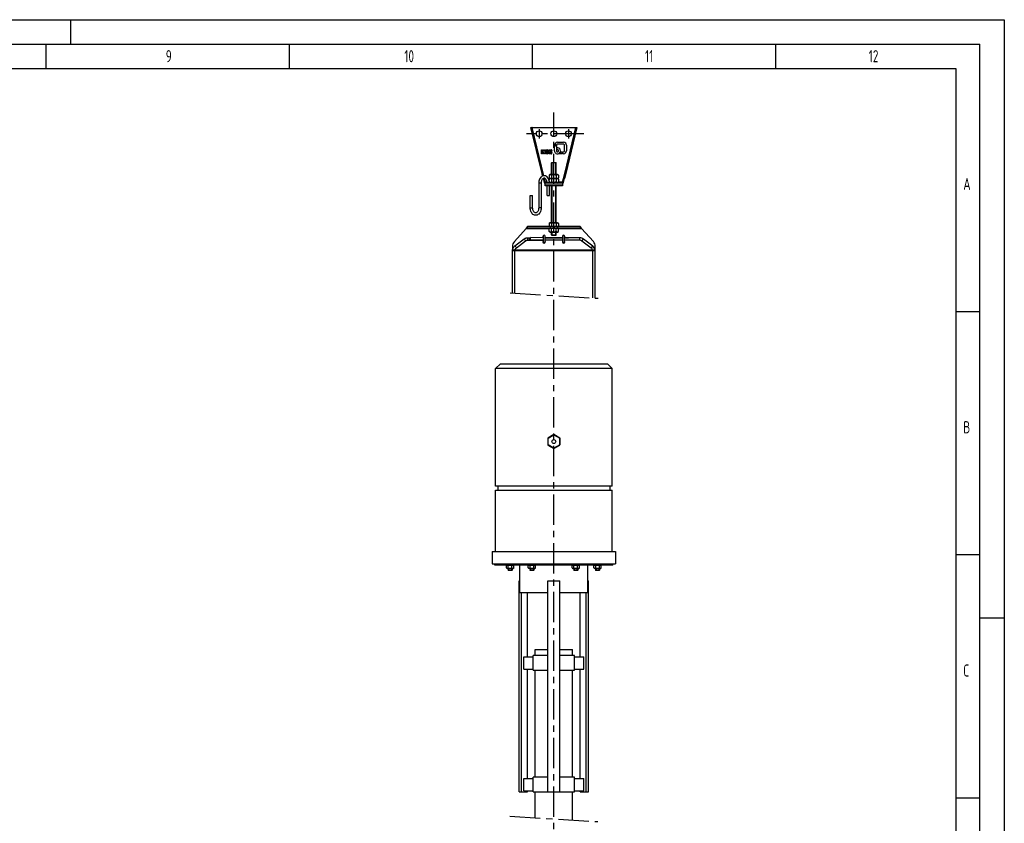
# Model space of a CAD drawing. Header units: millimetres. Extents: x 0 to 5940, y 0 to 4200.
# Tile 58 of 58: x 3915 to 5940, y 2549 to 4200. Entities that reach past the tile are written whole.
import ezdxf

# ---------------------------------------------------------------- set-up
doc = ezdxf.new("R2010")
doc.units = ezdxf.units.MM
doc.header["$LTSCALE"] = 50
doc.linetypes.add('MITTE', pattern=[2, 1.25, -0.25, 0.25, -0.25])
doc.layers.get('0').update_dxf_attribs({"linetype": 'CONTINUOUS'})
for name, color, linetype in [('01-LINIE-025', 1, 'CONTINUOUS'), ('02-LINIE-035', 2, 'CONTINUOUS'), ('05-ACHSE', 1, 'MITTE'), ('KSB-BLATTRAND', 2, 'CONTINUOUS')]:
    doc.layers.add(name, color=color, linetype=linetype)
doc.styles.get("Standard").update_dxf_attribs({"font": 'ISOCP.SHX'})

# ---------------------------------------------------------------- blocks, each defined once
blk = doc.blocks.new('Hubmagnet_01')
at = {"layer": '02-LINIE-035'}
for p, q in [((-110, 1087.5), (-120, 1077.5)), ((120, 1077.5), (-120, 1077.5)), ((-120, 835.5), (-120, 1077.5)), ((-110, 1087.5), (110, 1087.5)), ((110, 1087.5), (120, 1077.5)), ((120, 835.5), (120, 1077.5)), ((0, 941.9), (-12.5, 934.7)), ((-12.5, 934.7), (-12, 934.4)), ((-12.5, 934.7), (-12.5, 920.3)), ((-12, 934.4), (0, 941.4)), ((-12, 920.6), (-12, 934.4)), ((0, 941.4), (0, 941.9)), ((12.5, 934.7), (0, 941.9)), ((0, 941.4), (12, 934.4)), ((12.5, 934.7), (12, 934.4)), ((12, 934.4), (12, 920.6)), ((12.5, 920.3), (12.5, 934.7)), ((-12.5, 920.3), (-12, 920.6)), ((-12.5, 920.3), (0, 913.1)), ((0, 913.6), (-12, 920.6)), ((12, 920.6), (0, 913.6)), ((0, 913.1), (12.5, 920.3)), ((0, 913.1), (0, 913.6)), ((12.5, 920.3), (12, 920.6)), ((120, 835.5), (-120, 835.5)), ((-115, 835.5), (-115, 827.5)), ((115, 835.5), (115, 827.5)), ((-120, 827.5), (120, 827.5)), ((-120, 701.5), (-120, 827.5)), ((120, 701.5), (120, 827.5)), ((-126.5, 701.5), (126.5, 701.5)), ((-126.5, 701.5), (-126.5, 676.5)), ((126.5, 701.5), (126.5, 676.5)), ((-126.5, 676.5), (126.5, 676.5)), ((-121.5, 673.5), (-121.5, 676.5)), ((121.5, 673.5), (-121.5, 673.5)), ((-95.8, 673.5), (-97.5, 672.5)), ((-97.5, 667.7), (-97.5, 672.5)), ((-93.8, 667.7), (-93.8, 672.5)), ((-86.2, 667.7), (-86.2, 672.5)), ((-84.2, 673.5), (-82.5, 672.5)), ((-82.5, 667.7), (-82.5, 672.5)), ((-69.9, 616.5), (-69.9, 673.5)), ((-50.8, 673.5), (-52.5, 672.5)), ((-52.5, 667.7), (-52.5, 672.5)), ((-48.8, 667.7), (-48.8, 672.5)), ((-41.2, 667.7), (-41.2, 672.5)), ((-39.2, 673.5), (-37.5, 672.5)), ((-37.5, 667.7), (-37.5, 672.5)), ((39.2, 673.5), (37.5, 672.5)), ((37.5, 667.7), (37.5, 672.5)), ((41.2, 667.7), (41.2, 672.5)), ((48.8, 667.7), (48.8, 672.5)), ((50.8, 673.5), (52.5, 672.5)), ((52.5, 667.7), (52.5, 672.5)), ((69.8, 616.5), (69.8, 673.5)), ((84.2, 673.5), (82.5, 672.5)), ((82.5, 667.7), (82.5, 672.5)), ((86.2, 667.7), (86.2, 672.5)), ((93.8, 667.7), (93.8, 672.5)), ((95.8, 673.5), (97.5, 672.5)), ((97.5, 667.7), (97.5, 672.5)), ((121.5, 673.5), (121.5, 676.5)), ((-95.8, 666.7), (-97.5, 667.7)), ((-95.8, 666.7), (-84.2, 666.7)), ((-94, 666.7), (-94, 663)), ((-94, 663), (-86, 663)), ((-93.5, 662.5), (-94, 663)), ((-94, 663), (-86, 663)), ((-86.5, 662.5), (-93.5, 662.5)), ((-93.3, 666.7), (-93.3, 663)), ((-86.7, 663), (-86.7, 666.7)), ((-86.5, 662.5), (-86, 663)), ((-86, 666.7), (-86, 663)), ((-84.2, 666.7), (-82.5, 667.7)), ((-50.8, 666.7), (-52.5, 667.7)), ((-50.8, 666.7), (-39.2, 666.7)), ((-49, 666.7), (-49, 663)), ((-49, 663), (-41, 663)), ((-48.5, 662.5), (-49, 663)), ((-49, 663), (-41, 663)), ((-41.5, 662.5), (-48.5, 662.5)), ((-48.3, 666.7), (-48.3, 663)), ((-41.7, 663), (-41.7, 666.7)), ((-41.5, 662.5), (-41, 663)), ((-41, 666.7), (-41, 663)), ((-39.2, 666.7), (-37.5, 667.7)), ((39.2, 666.7), (37.5, 667.7)), ((39.2, 666.7), (50.8, 666.7)), ((41, 666.7), (41, 663)), ((41, 663), (49, 663)), ((41.5, 662.5), (41, 663)), ((41, 663), (49, 663)), ((48.5, 662.5), (41.5, 662.5)), ((41.7, 666.7), (41.7, 663)), ((48.3, 663), (48.3, 666.7)), ((48.5, 662.5), (49, 663)), ((49, 666.7), (49, 663)), ((50.8, 666.7), (52.5, 667.7)), ((84.2, 666.7), (82.5, 667.7)), ((84.2, 666.7), (95.8, 666.7)), ((86, 666.7), (86, 663)), ((86, 663), (94, 663)), ((86.5, 662.5), (86, 663)), ((86, 663), (94, 663)), ((93.5, 662.5), (86.5, 662.5)), ((86.7, 666.7), (86.7, 663)), ((93.3, 663), (93.3, 666.7)), ((93.5, 662.5), (94, 663)), ((94, 666.7), (94, 663)), ((95.8, 666.7), (97.5, 667.7)), ((-71.1, 641.5), (-69.9, 641.5)), ((-71.1, 207.5), (-71.1, 641.5)), ((-12.5, 207.5), (-12.5, 641.5)), ((-12.5, 641.5), (12.5, 641.5)), ((12.5, 207.5), (12.5, 641.5)), ((69.8, 641.5), (71.1, 641.5)), ((71.1, 207.5), (71.1, 641.5)), ((-12.5, 616.5), (-69.9, 616.5)), ((-66.7, 207.5), (-66.7, 616.5)), ((-54.2, 485), (-54.2, 616.5)), ((69.8, 616.5), (12.5, 616.5)), ((54.2, 485), (54.2, 616.5)), ((66.7, 207.5), (66.7, 616.5)), ((-12.5, 487.5), (-42.5, 487.5)), ((-42.5, 457.5), (-42.5, 487.5)), ((-38.1, 500), (-12.5, 500)), ((-38.1, 487.5), (-38.1, 500)), ((12.5, 500), (38.1, 500)), ((42.5, 487.5), (12.5, 487.5)), ((38.1, 487.5), (38.1, 500)), ((42.5, 457.5), (42.5, 487.5)), ((-61.7, 460), (-61.7, 485)), ((-61.7, 485), (-42.5, 485)), ((42.5, 485), (61.7, 485)), ((61.7, 460), (61.7, 485)), ((-61.7, 460), (-42.5, 460)), ((-54.2, 235), (-54.2, 460)), ((-42.5, 457.5), (-12.5, 457.5)), ((-38.1, 237.5), (-38.1, 457.5)), ((12.5, 457.5), (42.5, 457.5)), ((38.1, 237.5), (38.1, 457.5)), ((42.5, 460), (61.7, 460)), ((54.2, 235), (54.2, 460)), ((-61.7, 210), (-61.7, 235)), ((-61.7, 235), (-42.5, 235)), ((-12.5, 237.5), (-42.5, 237.5)), ((-42.5, 207.5), (-42.5, 237.5)), ((42.5, 237.5), (12.5, 237.5)), ((42.5, 207.5), (42.5, 237.5)), ((42.5, 235), (61.7, 235)), ((61.7, 210), (61.7, 235)), ((-71.1, 207.5), (-66.7, 207.5)), ((-66.7, 207.5), (-54.2, 207.5)), ((-61.7, 210), (-42.5, 210)), ((-54.2, 207.5), (-54.2, 210)), ((-42.5, 207.5), (-12.5, 207.5)), ((-38.1, 154.3), (-38.1, 207.5)), ((-12.5, 207.5), (12.5, 207.5)), ((12.5, 207.5), (42.5, 207.5)), ((38.1, 149.7), (38.1, 207.5)), ((42.5, 210), (61.7, 210)), ((54.2, 207.5), (54.2, 210)), ((54.2, 207.5), (66.7, 207.5)), ((66.7, 207.5), (71.1, 207.5))]:
    blk.add_line(p, q, dxfattribs=at)
blk.add_circle((0, 927.5), 4, dxfattribs=at)
for points in [[(-93.8, 672.5), (-95.6, 673.6), (-97.5, 672.5)], [(-86.2, 672.5), (-90, 673.6), (-93.8, 672.5)], [(-82.5, 672.5), (-84.4, 673.6), (-86.2, 672.5)], [(-48.8, 672.5), (-50.6, 673.6), (-52.5, 672.5)], [(-41.2, 672.5), (-45, 673.6), (-48.8, 672.5)], [(-37.5, 672.5), (-39.4, 673.6), (-41.2, 672.5)], [(41.2, 672.5), (39.4, 673.6), (37.5, 672.5)], [(48.8, 672.5), (45, 673.6), (41.2, 672.5)], [(52.5, 672.5), (50.6, 673.6), (48.8, 672.5)], [(86.2, 672.5), (84.4, 673.6), (82.5, 672.5)], [(93.8, 672.5), (90, 673.6), (86.2, 672.5)], [(97.5, 672.5), (95.6, 673.6), (93.8, 672.5)], [(-97.5, 667.7), (-95.6, 666.6), (-93.8, 667.7)], [(-93.8, 667.7), (-90, 666.6), (-86.2, 667.7)], [(-86.2, 667.7), (-84.4, 666.6), (-82.5, 667.7)], [(-52.5, 667.7), (-50.6, 666.6), (-48.8, 667.7)], [(-48.8, 667.7), (-45, 666.6), (-41.2, 667.7)], [(-41.2, 667.7), (-39.4, 666.6), (-37.5, 667.7)], [(37.5, 667.7), (39.4, 666.6), (41.2, 667.7)], [(41.2, 667.7), (45, 666.6), (48.8, 667.7)], [(48.8, 667.7), (50.6, 666.6), (52.5, 667.7)], [(82.5, 667.7), (84.4, 666.6), (86.2, 667.7)], [(86.2, 667.7), (90, 666.6), (93.8, 667.7)], [(93.8, 667.7), (95.6, 666.6), (97.5, 667.7)]]:
    blk.add_rational_spline(points, [1, 1.15470053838, 1], degree=2, dxfattribs=at)
blk = doc.blocks.new('Rahmen_A2')
at = {"color": 1, "ltscale": 150}
for p, q in [((0, 420), (594, 420)), ((594, 420), (594, 0)), ((10, 410), (584, 410)), ((584, 410), (584, 5))]:
    blk.add_line(p, q, dxfattribs=at)
at = {"layer": 'KSB-BLATTRAND'}
for p, q in [((402, 420), (402, 415)), ((5, 415), (589, 415)), ((397, 410), (397, 415)), ((447, 410), (447, 415)), ((497, 410), (497, 415)), ((547, 410), (547, 415)), ((589, 5), (589, 415)), ((589, 360), (584, 360)), ((589, 310), (584, 310)), ((594, 297), (589, 297)), ((589, 260), (584, 260))]:
    blk.add_line(p, q, dxfattribs=at)
at = {"layer": 'KSB-BLATTRAND', "width": 0.75}
for s, p in [('9', (421.5625, 411.25)), ('10', (470.625, 411.25)), ('11', (520.125, 411.25)), ('12', (566.125, 411.25)), ('A', (585.5625, 385)), ('B', (585.5625, 335)), ('C', (585.5625, 285))]:
    blk.add_text(s, height=2.5, dxfattribs=at).set_placement(p)

msp = doc.modelspace()

# ---------------------------------------------------------------- linework, layer by layer
at = {"layer": '02-LINIE-035'}
for p, q in [((4989.4, 3883.7), (4966.2, 3978.7)), ((4966.2, 3978.7), (4968.3, 3978.7)), ((4968.8, 3978.7), (4968.3, 3978.7)), ((4968.3, 3978.7), (4991.4, 3883.7)), ((4993, 3879.2), (4968.8, 3978.7)), ((4968.8, 3978.7), (5058.7, 3978.7)), ((5058.7, 3978.7), (5031.3, 3866.2)), ((5036.1, 3883.7), (5059.2, 3978.7)), ((5061.2, 3978.7), (5038.1, 3883.7)), ((5059.2, 3978.7), (5058.7, 3978.7)), ((5059.2, 3978.7), (5061.2, 3978.7)), ((5021.2, 3948.4), (5033.6, 3948.4)), ((4988.2, 3924.5), (4988.2, 3932.6)), ((4988.2, 3932.6), (4990.2, 3932.6)), ((4990.2, 3932.6), (4990.2, 3928.8)), ((4990.2, 3928.8), (4992.1, 3932.6)), ((4992.1, 3924.5), (4990.2, 3928.3)), ((4990.2, 3928.3), (4990.2, 3924.5)), ((4992.1, 3932.6), (4994.3, 3932.6)), ((4994.3, 3932.6), (4992.2, 3928.5)), ((4992.2, 3928.5), (4994.3, 3924.5)), ((4995.8, 3929.6), (4995.8, 3931)), ((4999.6, 3927.6), (4997.1, 3928)), ((4997.4, 3932.6), (5000.3, 3932.6)), ((4997.7, 3930.4), (4997.7, 3929.9)), ((4998.1, 3929.5), (5000.6, 3929)), ((4999.5, 3930.9), (4998.2, 3930.9)), ((4999.9, 3930.2), (4999.9, 3930.4)), ((5001.9, 3930.2), (4999.9, 3930.2)), ((5001.9, 3931), (5001.9, 3930.2)), ((5003.6, 3924.5), (5003.6, 3932.6)), ((5003.6, 3932.6), (5008.2, 3932.6)), ((5005.5, 3931.1), (5007.6, 3931.1)), ((5005.5, 3929.3), (5005.5, 3931.1)), ((5007.6, 3929.3), (5005.5, 3929.3)), ((5007.9, 3930.8), (5007.9, 3929.6)), ((5009.8, 3931), (5009.8, 3930.1)), ((5017, 3942.7), (5015, 3940.7)), ((5015, 3940.7), (5015, 3942.1)), ((5015, 3939.4), (5017, 3941.4)), ((5015, 3930.7), (5015, 3939.4)), ((5019, 3940.7), (5017, 3942.7)), ((5017, 3941.4), (5019, 3939.4)), ((5019, 3942.1), (5019, 3940.7)), ((5019, 3939.4), (5019, 3930.7)), ((5019.8, 3932.4), (5019.8, 3936.8)), ((5033.6, 3944.4), (5021.2, 3944.4)), ((5027.9, 3928.5), (5030.4, 3928.5)), ((5030.4, 3928.5), (5030.4, 3924.5)), ((5031.3, 3924.5), (5031.3, 3928.5)), ((5031.3, 3928.5), (5033.6, 3928.5)), ((5035.8, 3930.7), (5035.8, 3942.1)), ((5039.8, 3942.1), (5039.8, 3930.7)), ((4990.2, 3924.5), (4988.2, 3924.5)), ((4994.3, 3924.5), (4992.1, 3924.5)), ((4995.8, 3926.1), (4995.8, 3926.9)), ((4995.8, 3926.9), (4997.7, 3926.9)), ((5000.3, 3924.5), (4997.4, 3924.5)), ((4997.7, 3926.9), (4997.7, 3926.7)), ((4998.2, 3926.2), (4999.5, 3926.2)), ((4999.9, 3926.7), (4999.9, 3927.2)), ((5001.9, 3927.5), (5001.9, 3926.1)), ((5008.2, 3924.5), (5003.6, 3924.5)), ((5005.5, 3926), (5005.5, 3927.8)), ((5005.5, 3927.8), (5007.6, 3927.8)), ((5007.6, 3926), (5005.5, 3926)), ((5007.9, 3927.5), (5007.9, 3926.3)), ((5009.8, 3927), (5009.8, 3926.1)), ((5030.4, 3924.5), (5024.6, 3924.5)), ((5033.6, 3924.5), (5031.3, 3924.5)), ((5009.7, 3906.7), (5008.7, 3905.7)), ((5018.7, 3905.7), (5008.7, 3905.7)), ((5008.7, 3881.7), (5008.7, 3905.7)), ((5009.6, 3905.7), (5009.6, 3881.7)), ((5009.7, 3906.7), (5017.7, 3906.7)), ((5017.7, 3906.7), (5018.7, 3905.7)), ((5017.8, 3881.7), (5017.8, 3905.7)), ((5018.7, 3881.7), (5018.7, 3905.7)), ((4990.6, 3878.7), (4989.4, 3883.7)), ((4991.4, 3883.7), (4989.4, 3883.7)), ((4991.4, 3883.7), (4992.5, 3879.2)), ((4991.8, 3873.7), (4993.9, 3865.2)), ((4991.8, 3873.7), (4991.8, 3873.7)), ((4993.9, 3873.7), (4991.8, 3873.7)), ((4993.7, 3874.3), (4993.9, 3873.7)), ((4993.9, 3873.7), (4995.7, 3866.1)), ((4996.2, 3866.2), (4994.2, 3874.2)), ((5006.1, 3881.7), (5003.9, 3880.4)), ((5003.9, 3880.4), (5003.9, 3874.9)), ((5006.1, 3873.7), (5003.9, 3874.9)), ((5006.1, 3873.7), (5003.9, 3872.4)), ((5003.9, 3872.4), (5003.9, 3870.5)), ((5021.4, 3881.7), (5006.1, 3881.7)), ((5021.4, 3873.7), (5006.1, 3873.7)), ((5008.8, 3880.4), (5008.8, 3874.9)), ((5008.8, 3872.4), (5008.8, 3866.9)), ((5018.7, 3880.4), (5018.7, 3874.9)), ((5018.7, 3872.4), (5018.7, 3866.9)), ((5021.4, 3881.7), (5023.6, 3880.4)), ((5021.4, 3873.7), (5023.6, 3874.9)), ((5021.4, 3873.7), (5023.6, 3872.4)), ((5023.6, 3880.4), (5023.6, 3874.9)), ((5023.6, 3872.4), (5023.6, 3866.9)), ((5031.8, 3866.1), (5033.6, 3873.7)), ((5033.6, 3873.7), (5036.1, 3883.7)), ((5033.6, 3865.2), (5035.7, 3873.7)), ((5035.7, 3873.7), (5033.6, 3873.7)), ((5038.1, 3883.7), (5035.7, 3873.7)), ((5038.1, 3883.7), (5036.1, 3883.7)), ((4987.5, 3864.1), (4982.5, 3864.1)), ((4982.5, 3864.1), (4982.5, 3813.3)), ((4987.5, 3864.1), (4987.5, 3813.3)), ((4996.2, 3866.2), (4995.7, 3866.1)), ((4995.8, 3863.7), (4996.2, 3863.7)), ((4999.8, 3866.2), (4996.2, 3866.2)), ((4996.2, 3865.7), (4996.2, 3866.2)), ((4996.2, 3865.7), (4996.2, 3865.7)), ((5031.2, 3865.7), (4996.2, 3865.7)), ((4996.2, 3862.7), (4996.2, 3865.7)), ((4996.2, 3862.7), (5031.2, 3862.7)), ((4996.2, 3858.7), (4996.2, 3862.7)), ((5031.2, 3858.7), (4996.2, 3858.7)), ((4999.9, 3838.7), (4999.9, 3858.7)), ((5006.1, 3865.7), (5004.8, 3866.4)), ((5005.2, 3866.2), (5004.8, 3866.2)), ((5004.9, 3838.7), (5004.9, 3858.7)), ((5008.7, 3782.7), (5008.7, 3858.7)), ((5009.6, 3858.7), (5009.6, 3782.7)), ((5017.8, 3782.7), (5017.8, 3858.7)), ((5018.7, 3782.7), (5018.7, 3858.7)), ((5021.4, 3865.7), (5023.6, 3866.9)), ((5031.3, 3866.2), (5022.3, 3866.2)), ((5031.3, 3865.7), (5031.2, 3865.7)), ((5031.2, 3865.7), (5031.2, 3862.7)), ((5031.2, 3863.7), (5031.7, 3863.7)), ((5031.2, 3862.7), (5031.2, 3858.7)), ((5031.8, 3866.1), (5031.3, 3866.2)), ((5031.3, 3866.2), (5031.3, 3865.7)), ((4965.1, 3838.7), (4970.1, 3838.7)), ((4965.1, 3813.3), (4965.1, 3838.7)), ((4970.1, 3813.3), (4970.1, 3838.7)), ((4999.9, 3838.7), (5004.9, 3838.7)), ((4965.1, 3813.3), (4970.1, 3813.3)), ((4987.5, 3813.3), (4982.5, 3813.3)), ((4956.6, 3771.1), (4932.5, 3743.9)), ((4957.1, 3771.7), (4956.6, 3771.1)), ((4956.6, 3771.1), (5005.1, 3771.1)), ((4959.7, 3774.7), (4957.1, 3771.7)), ((5070.4, 3771.7), (4957.1, 3771.7)), ((5067.7, 3774.7), (4959.7, 3774.7)), ((5006.1, 3782.7), (5003.9, 3781.4)), ((5003.9, 3781.4), (5003.9, 3775.9)), ((5006.1, 3774.7), (5003.9, 3775.9)), ((5006.1, 3771.7), (5003.9, 3770.4)), ((5003.9, 3764.9), (5003.9, 3770.4)), ((5021.4, 3782.7), (5006.1, 3782.7)), ((5008.8, 3781.4), (5008.8, 3775.9)), ((5008.8, 3764.9), (5008.8, 3770.4)), ((5018.7, 3781.4), (5018.7, 3775.9)), ((5018.7, 3764.9), (5018.7, 3770.4)), ((5021.4, 3782.7), (5023.6, 3781.4)), ((5021.4, 3774.7), (5023.6, 3775.9)), ((5021.4, 3771.7), (5023.6, 3770.4)), ((5022.4, 3771.1), (5070.9, 3771.1)), ((5023.6, 3781.4), (5023.6, 3775.9)), ((5023.6, 3764.9), (5023.6, 3770.4)), ((5070.4, 3771.7), (5067.7, 3774.7)), ((5070.9, 3771.1), (5070.4, 3771.7)), ((5095, 3743.9), (5070.9, 3771.1)), ((4933.7, 3735.1), (4952.5, 3749.5)), ((4960, 3752), (4963.7, 3752)), ((4960, 3747), (4963.7, 3747)), ((4960, 3747), (4963.7, 3747)), ((4963.7, 3747), (4963.7, 3752)), ((4963.7, 3752), (4966, 3752)), ((4963.7, 3747), (4991.7, 3747)), ((4966, 3747.2), (4966, 3752.2)), ((4991.7, 3752), (4966, 3752.2)), ((4991.7, 3747), (4966, 3747.2)), ((4991.7, 3755), (4991.7, 3744.1)), ((4995.7, 3744.1), (4995.7, 3755)), ((5031.7, 3751.8), (4995.7, 3752)), ((4995.7, 3752), (5031.7, 3752)), ((5031.7, 3746.8), (4995.7, 3747)), ((5006.1, 3763.7), (5003.9, 3764.9)), ((5006.1, 3763.7), (5021.4, 3763.7)), ((5008.7, 3757.7), (5008.7, 3763.7)), ((5008.7, 3757.7), (5018.7, 3757.7)), ((5009.7, 3756.7), (5008.7, 3757.7)), ((5009.6, 3763.7), (5009.6, 3757.7)), ((5017.7, 3756.7), (5009.7, 3756.7)), ((5017.7, 3756.7), (5018.7, 3757.7)), ((5017.8, 3757.7), (5017.8, 3763.7)), ((5018.7, 3757.7), (5018.7, 3763.7)), ((5021.4, 3763.7), (5023.6, 3764.9)), ((5031.7, 3755), (5031.7, 3744.1)), ((5035.7, 3744.1), (5035.7, 3755)), ((5035.7, 3752), (5043.7, 3752)), ((5067.1, 3751.7), (5035.7, 3751.8)), ((5067.1, 3746.7), (5035.7, 3746.8)), ((5043.7, 3752), (5043.7, 3751.8)), ((5067.1, 3746.7), (5067.1, 3751.7)), ((5071.6, 3745.2), (5074.6, 3749.2)), ((5093.7, 3734.8), (5074.6, 3749.2)), ((4928.7, 3734), (4928.7, 3726.7)), ((5098.7, 3726.7), (4928.7, 3726.7)), ((4928.7, 3724.7), (4928.7, 3726.7)), ((4936.7, 3731.2), (4955.6, 3745.5)), ((4991.7, 3744.1), (4991.7, 3742.8)), ((4995.7, 3744.1), (4995.7, 3742.8)), ((5031.7, 3744.1), (5031.7, 3742.8)), ((5035.7, 3744.1), (5035.7, 3742.8)), ((5090.7, 3730.8), (5071.6, 3745.2)), ((5090.7, 3730.8), (5093.7, 3734.8)), ((5098.7, 3726.7), (5098.7, 3734)), ((5098.7, 3724.7), (5098.7, 3726.7)), ((5098.7, 3724.7), (4928.7, 3724.7)), ((4928.7, 3638.3), (4928.7, 3724.7)), ((4933.7, 3638), (4933.7, 3724.7)), ((5093.7, 3628.2), (5093.7, 3724.7)), ((5098.7, 3627.9), (5098.7, 3724.7))]:
    msp.add_line(p, q, dxfattribs=at)
for centre in [(4983.7, 3965.7), (5013.7, 3965.7), (5043.7, 3965.7)]:
    msp.add_circle(centre, 6, dxfattribs=at)
for centre, radius, start, end in [((5021.2, 3942.1), 6.24, 90, 180), ((5033.6, 3942.1), 6.24, 359.5758, 90), ((4997.4, 3931), 1.58, 90, 180), ((4997.4, 3929.6), 1.58, 180, 260.3547), ((4998.2, 3930.4), 0.451, 90, 180), ((4998.2, 3929.9), 0.451, 180, 260.3547), ((4999.5, 3930.4), 0.451, 0, 90), ((5000.3, 3931), 1.58, 0, 90), ((5000.3, 3927.5), 1.58, 0, 80.3547), ((5007.6, 3930.8), 0.29, 358.3665, 89.9126), ((5007.6, 3929.5), 0.29, 269.6541, 0.9929), ((5008.2, 3931), 1.58, 0.0089, 90.4428), ((5008.2, 3930.1), 1.58, 270.0167, 0.0089), ((5008.2, 3927), 1.58, 0.0089, 90.0012), ((5021.2, 3930.7), 6.24, 180, 300.5163), ((5021.2, 3942.1), 2.23, 90, 180.5309), ((5021.2, 3930.7), 2.23, 179.0169, 128.2882), ((5021.2, 3930.7), 6.24, 300.5179, 102.7858), ((5021.2, 3930.7), 7.1, 298.4046, 341.691), ((5033.6, 3942.1), 2.23, 359.9981, 90), ((5033.6, 3930.7), 6.24, 269.853, 0.2492), ((5033.6, 3930.7), 2.23, 270, 0.7121), ((4997.4, 3926.1), 1.58, 180, 270), ((4998.2, 3926.7), 0.451, 180, 270), ((4999.5, 3926.7), 0.451, 270, 0), ((4999.5, 3927.2), 0.451, 0, 80.3547), ((5000.3, 3926.1), 1.58, 270, 0), ((5007.6, 3927.5), 0.29, 358.3662, 89.9131), ((5007.6, 3926.3), 0.29, 269.9948, 0.9929), ((5008.2, 3926.1), 1.58, 270, 0.0089), ((4995.8, 3865.7), 2, 193.6778, 270), ((4996.2, 3866.2), 0.5, 193.6778, 270), ((5031.3, 3866.2), 0.5, 270, 346.3222), ((5031.7, 3865.7), 2, 270, 346.3222), ((4993.7, 3755), 2, 0, 180), ((5033.7, 3755), 2, 0, 180), ((5067.1, 3739.2), 12.5, 53.1093, 89.9417), ((5067.1, 3739.2), 7.5, 53.1093, 90.0971), ((4943.7, 3734), 15, 138.4682, 180), ((5086.2, 3724.8), 7.5, 14.6778, 53.1093), ((5086.2, 3724.8), 12.5, 8.7446, 53.1093), ((5083.7, 3734), 15, 0, 41.5318)]:
    msp.add_arc(centre, radius, start, end, dxfattribs=at)
for centre, major_axis, ratio, start_param, end_param in [((4954, 3747.5), (-1.52, 1.99), 0.140528, 3.141593, 6.283185), ((4960, 3749.5), (0, 2.5), 0.175708, 3.141593, 6.283185), ((4993.7, 3754.1), (-2.5, 0), 0.99195, -0.738916, 0.643501), ((4993.7, 3753.7), (2.5, 0), 0.99195, 2.490164, 3.064922), ((4993.7, 3754.1), (2.5, 0), 0.99195, -0.643501, 0.738916), ((4993.7, 3753.7), (-2.5, 0), 0.99195, 3.218263, 3.793021), ((5033.7, 3754.1), (2.5, 0), 0.99195, 2.402677, 3.785094), ((5033.7, 3753.7), (-2.5, 0), 0.99195, -0.651428, -0.076671), ((5033.7, 3754.1), (2.5, 0), 0.99195, -0.643501, 0.738916), ((5033.7, 3753.7), (-2.5, 0), 0.99195, 3.218263, 3.793021), ((4935.2, 3733.2), (-1.52, 1.99), 0.140528, 3.141593, 6.283185), ((4993.7, 3743.2), (-2.5, 0), 0.99195, -0.643501, 3.785094), ((4993.7, 3742.8), (2.5, 0), 0.99195, 2.498092, 3.064922), ((4993.7, 3744.1), (2, 0), 0.99195, 3.141593, 6.283185), ((4993.7, 3742.8), (2, 0), 0.99195, 3.141593, 6.283185), ((4993.7, 3742.8), (-2.5, 0), 0.99195, 3.218263, 3.785094), ((5033.7, 3743.2), (-2.5, 0), 0.99195, -0.643501, 3.785094), ((5033.7, 3742.8), (2.5, 0), 0.99195, 2.498092, 3.064922), ((5033.7, 3744.1), (2, 0), 0.99195, 3.141593, 6.283185), ((5033.7, 3742.8), (2, 0), 0.99195, 3.141593, 6.283185), ((5033.7, 3742.8), (2.5, 0), 0.99195, 0.076671, 0.643501)]:
    msp.add_ellipse(centre, major_axis=major_axis, ratio=ratio, start_param=start_param, end_param=end_param, dxfattribs=at)
for points, knots in [([(5004.9, 3865.7), (5004.8, 3866.8), (5004.6, 3867.9), (5004, 3870.5), (5003.4, 3872), (5001.9, 3874.6), (5001, 3875.8), (4999, 3877.7), (4997.8, 3878.4), (4995.4, 3879.2), (4994.3, 3879.3), (4992, 3879.2), (4990.9, 3878.9), (4988.7, 3877.8), (4987.7, 3877), (4985.9, 3875.1), (4985.1, 3873.9), (4983.7, 3871.2), (4983.2, 3869.7), (4982.7, 3866.8), (4982.5, 3865.4), (4982.5, 3864.1)], [4.823573, 4.823573, 4.823573, 4.823573, 5.05322, 5.05322, 5.39433, 5.39433, 5.732334, 5.732334, 6.050717, 6.050717, 6.336007, 6.336007, 6.61071, 6.61071, 6.90543, 6.90543, 7.229995, 7.229995, 7.569243, 7.569243, 7.853982, 7.853982, 7.853982, 7.853982]), ([(4999.9, 3865.7), (4999.8, 3866.2), (4999.7, 3866.7), (4999.4, 3868.3), (4999.1, 3869.2), (4998.3, 3870.9), (4997.9, 3871.7), (4996.9, 3872.9), (4996.3, 3873.4), (4995.2, 3874), (4994.6, 3874.2), (4993.3, 3874.3), (4992.5, 3874.2), (4991.1, 3873.3), (4990.5, 3872.8), (4989.4, 3871.4), (4989, 3870.6), (4988.2, 3868.9), (4988, 3867.9), (4987.6, 3866), (4987.5, 3865), (4987.5, 3864.1)], [4.858688, 4.858688, 4.858688, 4.858688, 5.007194, 5.007194, 5.300937, 5.300937, 5.592986, 5.592986, 5.890057, 5.890057, 6.224547, 6.224547, 6.674558, 6.674558, 7.009467, 7.009467, 7.304992, 7.304992, 7.597142, 7.597142, 7.853982, 7.853982, 7.853982, 7.853982]), ([(4987.5, 3813.3), (4987.5, 3811.6), (4987.3, 3810), (4986.6, 3806.9), (4986, 3805.4), (4984.5, 3802.7), (4983.6, 3801.6), (4981.5, 3799.7), (4980.4, 3799), (4978, 3798.2), (4976.8, 3798), (4974.5, 3798.2), (4973.4, 3798.5), (4971.3, 3799.6), (4970.3, 3800.3), (4968.5, 3802.2), (4967.7, 3803.4), (4966.3, 3806.1), (4965.8, 3807.6), (4965.2, 3810.5), (4965.1, 3811.9), (4965.1, 3813.3)], [1.570796, 1.570796, 1.570796, 1.570796, 1.911627, 1.911627, 2.252737, 2.252737, 2.590741, 2.590741, 2.909124, 2.909124, 3.194414, 3.194414, 3.469117, 3.469117, 3.763837, 3.763837, 4.088402, 4.088402, 4.42765, 4.42765, 4.712389, 4.712389, 4.712389, 4.712389]), ([(4982.5, 3813.3), (4982.5, 3812.2), (4982.4, 3811.1), (4982, 3809.1), (4981.7, 3808.1), (4980.9, 3806.4), (4980.4, 3805.7), (4979.4, 3804.5), (4978.9, 3804), (4977.8, 3803.3), (4977.2, 3803.1), (4975.9, 3803), (4975.1, 3803.2), (4973.7, 3804), (4973.1, 3804.6), (4972, 3806), (4971.6, 3806.7), (4970.8, 3808.5), (4970.5, 3809.5), (4970.2, 3811.4), (4970.1, 3812.3), (4970.1, 3813.3)], [1.570796, 1.570796, 1.570796, 1.570796, 1.865602, 1.865602, 2.159344, 2.159344, 2.451393, 2.451393, 2.748464, 2.748464, 3.082954, 3.082954, 3.532965, 3.532965, 3.867874, 3.867874, 4.163399, 4.163399, 4.455549, 4.455549, 4.712389, 4.712389, 4.712389, 4.712389]), ([(4952.5, 3749.5), (4953, 3749.8), (4953.4, 3750.1), (4954.3, 3750.7), (4954.8, 3750.9), (4955.8, 3751.3), (4956.3, 3751.5), (4957.3, 3751.8), (4957.8, 3751.9), (4958.9, 3752), (4959.4, 3752), (4960, 3752)], [5.639321, 5.639321, 5.639321, 5.639321, 5.7680939, 5.7680939, 5.8968667, 5.8968667, 6.0256396, 6.0256396, 6.1544124, 6.1544124, 6.2831853, 6.2831853, 6.2831853, 6.2831853]), ([(4955.6, 3745.5), (4955.8, 3745.7), (4956.1, 3745.9), (4956.6, 3746.2), (4956.9, 3746.4), (4957.5, 3746.6), (4957.8, 3746.7), (4958.4, 3746.9), (4958.7, 3746.9), (4959.3, 3747), (4959.6, 3747), (4960, 3747)], [5.639321, 5.639321, 5.639321, 5.639321, 5.7680939, 5.7680939, 5.8968667, 5.8968667, 6.0256396, 6.0256396, 6.1544124, 6.1544124, 6.2831853, 6.2831853, 6.2831853, 6.2831853]), ([(4928.8, 3726.7), (4928.9, 3726.9), (4928.9, 3727.2), (4929.1, 3728.2), (4929.3, 3729), (4929.9, 3730.4), (4930.2, 3731.1), (4931, 3732.4), (4931.5, 3733), (4932.5, 3734.2), (4933.1, 3734.7), (4933.7, 3735.1)], [4.835154, 4.835154, 4.835154, 4.835154, 4.8977754, 4.8977754, 5.0831618, 5.0831618, 5.2685482, 5.2685482, 5.4539346, 5.4539346, 5.639321, 5.639321, 5.639321, 5.639321]), ([(4933.9, 3726.7), (4934, 3727.1), (4934.1, 3727.5), (4934.4, 3728.3), (4934.6, 3728.7), (4935.1, 3729.5), (4935.4, 3729.9), (4936, 3730.6), (4936.3, 3730.9), (4936.7, 3731.2)], [4.9162595, 4.9162595, 4.9162595, 4.9162595, 5.0831618, 5.0831618, 5.2685482, 5.2685482, 5.4539346, 5.4539346, 5.639321, 5.639321, 5.639321, 5.639321])]:
    msp.add_open_spline(points, degree=3, knots=knots, dxfattribs=at)
for points, weights in [([(5008.8, 3880.4), (5006.4, 3881.8), (5003.9, 3880.4)], [1, 1.15470053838, 1]), ([(5003.9, 3874.9), (5006.4, 3873.5), (5008.8, 3874.9)], [1, 1.15470053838, 1]), ([(5008.8, 3872.4), (5006.4, 3873.8), (5003.9, 3872.4)], [1, 1.15470053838, 1]), ([(5018.7, 3880.4), (5013.7, 3881.8), (5008.8, 3880.4)], [1, 1.15470053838, 1]), ([(5008.8, 3874.9), (5013.7, 3873.5), (5018.7, 3874.9)], [1, 1.15470053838, 1]), ([(5018.7, 3872.4), (5013.7, 3873.8), (5008.8, 3872.4)], [1, 1.15470053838, 1]), ([(5023.6, 3880.4), (5021.1, 3881.8), (5018.7, 3880.4)], [1, 1.15470053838, 1]), ([(5018.7, 3874.9), (5021.1, 3873.5), (5023.6, 3874.9)], [1, 1.15470053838, 1]), ([(5023.6, 3872.4), (5021.1, 3873.8), (5018.7, 3872.4)], [1, 1.15470053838, 1]), ([(5004.8, 3866.5), (5006.7, 3865.7), (5008.8, 3866.9)], [1.04270687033, 1.12911585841, 1]), ([(5008.8, 3866.9), (5013.7, 3865.5), (5018.7, 3866.9)], [1, 1.15470053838, 1]), ([(5018.7, 3866.9), (5021.1, 3865.5), (5023.6, 3866.9)], [1, 1.15470053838, 1]), ([(5008.8, 3781.4), (5006.4, 3782.8), (5003.9, 3781.4)], [1, 1.15470053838, 1]), ([(5003.9, 3775.9), (5006.4, 3774.5), (5008.8, 3775.9)], [1, 1.15470053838, 1]), ([(5008.8, 3770.4), (5006.4, 3771.8), (5003.9, 3770.4)], [1, 1.15470053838, 1]), ([(5018.7, 3781.4), (5013.7, 3782.8), (5008.8, 3781.4)], [1, 1.15470053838, 1]), ([(5008.8, 3775.9), (5013.7, 3774.5), (5018.7, 3775.9)], [1, 1.15470053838, 1]), ([(5018.7, 3770.4), (5013.7, 3771.8), (5008.8, 3770.4)], [1, 1.15470053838, 1]), ([(5023.6, 3781.4), (5021.1, 3782.8), (5018.7, 3781.4)], [1, 1.15470053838, 1]), ([(5018.7, 3775.9), (5021.1, 3774.5), (5023.6, 3775.9)], [1, 1.15470053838, 1]), ([(5023.6, 3770.4), (5021.1, 3771.8), (5018.7, 3770.4)], [1, 1.15470053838, 1]), ([(5003.9, 3764.9), (5006.4, 3763.5), (5008.8, 3764.9)], [1, 1.15470053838, 1]), ([(5008.8, 3764.9), (5013.7, 3763.5), (5018.7, 3764.9)], [1, 1.15470053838, 1]), ([(5018.7, 3764.9), (5021.1, 3763.5), (5023.6, 3764.9)], [1, 1.15470053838, 1])]:
    msp.add_rational_spline(points, weights, degree=2, dxfattribs=at)
at = {"layer": '05-ACHSE'}
for p, q in [((5013.7, 1561.8), (5013.7, 4009.6)), ((4983.7, 3975.1), (4983.7, 3956.2)), ((5043.7, 3975.1), (5043.7, 3956.2)), ((5075.7, 3965.7), (4957.6, 3965.7)), ((4924.1, 3638.6), (5104.8, 3627.6)), ((4923.4, 2563.1), (5104.1, 2552.1))]:
    msp.add_line(p, q, dxfattribs=at)

# ---------------------------------------------------------------- block references
at = {"layer": '01-LINIE-025'}
msp.add_blockref('Hubmagnet_01', (5013.7, 2405.6), dxfattribs=at)
at = {"layer": 'KSB-BLATTRAND', "xscale": 10, "yscale": 10, "zscale": 10}
msp.add_blockref('Rahmen_A2', (0, 0), dxfattribs=at)

doc.saveas('drawing.dxf')
